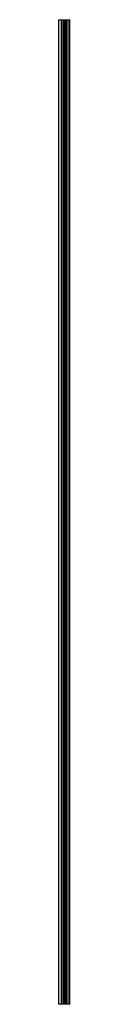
# Model space of a CAD drawing. Header units: millimetres. Extents: x 849 to 872, y 190 to 2190.
import ezdxf

# ---------------------------------------------------------------- set-up
doc = ezdxf.new("R2010")
doc.units = ezdxf.units.MM
doc.header["$LTSCALE"] = 154.366076
doc.layers.get('0').update_dxf_attribs({"linetype": 'CONTINUOUS'})

msp = doc.modelspace()

# ---------------------------------------------------------------- linework, layer by layer
at = {"color": 7}
for p, q in [((848.9, 2189.9), (848.9, 189.9)), ((848.9, 2189.9), (871.9, 2189.9)), ((849.9, 189.9), (849.9, 2189.9)), ((854.6, 2189.9), (854.6, 189.9)), ((855.6, 2189.9), (855.6, 189.9)), ((856.6, 189.9), (856.6, 2189.9)), ((859.4, 2189.9), (859.4, 189.9)), ((860.4, 189.9), (860.4, 2189.9)), ((861.9, 2189.9), (861.9, 189.9)), ((864.5, 2189.9), (864.5, 189.9)), ((866.1, 2189.9), (866.1, 189.9)), ((867.1, 189.9), (867.1, 2189.9)), ((869.9, 2189.9), (869.9, 189.9)), ((870.9, 189.9), (870.9, 2189.9)), ((871.9, 189.9), (871.9, 2189.9)), ((855.1, 189.9), (848.9, 189.9)), ((871.9, 189.9), (855.6, 189.9))]:
    msp.add_line(p, q, dxfattribs=at)

doc.saveas('drawing.dxf')
